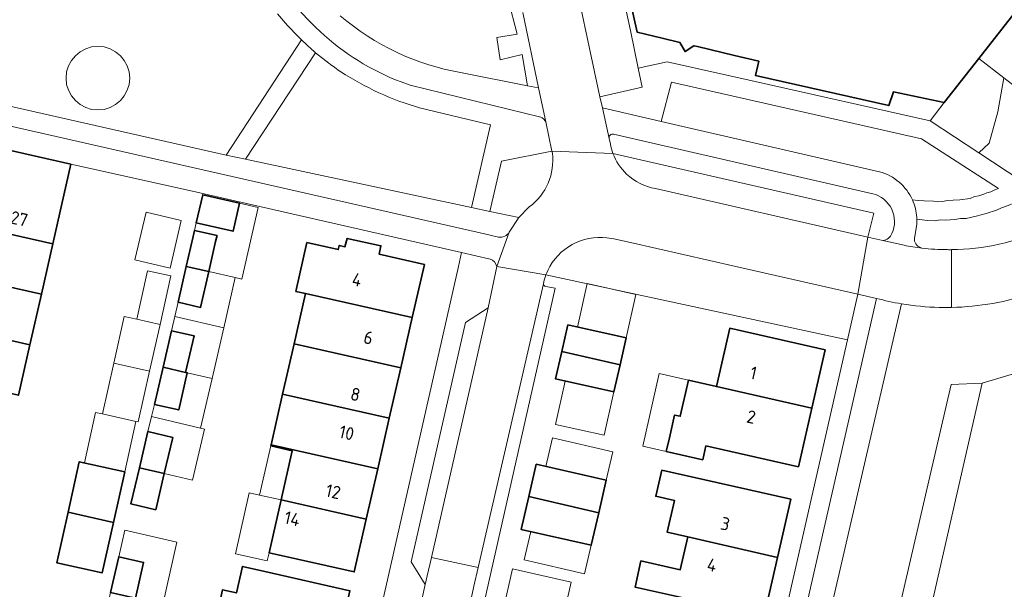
# Model space of a CAD drawing. Header units: metres. Extents: x 149984 to 156489, y 469398 to 478068.
# Tile 216 of 256: x 153298 to 153401, y 471966 to 472026. Entities that reach past the tile are written whole.
import ezdxf
from ezdxf.enums import TextEntityAlignment as Align

# ---------------------------------------------------------------- set-up
doc = ezdxf.new("R2010")
doc.units = ezdxf.units.M
doc.header["$LTSCALE"] = 0.75
for name, color, linetype, lineweight in [('B-WE-GR-BEPLANTING_CULTUUR_HEESTERS-GV', 252, 'Continuous', 18), ('B-WE-GR-BEPLANTING_CULTUUR_ROOS-GV', 252, 'Continuous', 18), ('B-WE-OG-BEBOUWING-GV', 6, 'Continuous', 35), ('B-WE-OG-BEBOUWING-T18', 1, 'Continuous', 18), ('B-WE-OG-BEBOUWING_LUIFEL-GV', 6, 'Continuous', 18), ('B-WE-OG-BEBOUWING_OVERBOUWING-GV', 6, 'Continuous', 18), ('B-WE-OG-TERREIN_BEGROEID-GV', 252, 'Continuous', 18), ('B-WE-OG-TERREIN_ERF-GV', 252, 'Continuous', 18), ('B-WE-OG-TERREIN_OEVER-GV', 252, 'Continuous', 18), ('B-WE-OG-WATER-GV', 252, 'Continuous', 18), ('B-WE-OG-WATER_MEER-GV', 252, 'Continuous', 18), ('B-WE-VH-GESLOTENVERHARDING_ASFALT-GV', 252, 'Continuous', 18), ('B-WE-VH-OPENVERHARDING_BETONSTRAATSTEEN-GV', 252, 'Continuous', 18), ('B-WE-VH-OPENVERHARDING_TEGEL-GV', 252, 'Continuous', 18)]:
    doc.layers.add(name, color=color, linetype=linetype, lineweight=lineweight)
doc.styles.add('NLCS-ISO-M750-T18', font='NLCS-ISO.ttf', dxfattribs={"height": 1.35})

msp = doc.modelspace()

# ---------------------------------------------------------------- linework, layer by layer
at = {"layer": 'B-WE-GR-BEPLANTING_CULTUUR_HEESTERS-GV', "flags": 128}
for points in [[(153359.902, 472033.92), (153361.894, 472024.626), (153362.709, 472020.717), (153365.739, 472021.357), (153372.269, 472019.897), (153374.908, 472019.306), (153393.194, 472015.217), (153394.659, 472017.106), (153389.342, 472018.231), (153388.872, 472016.803), (153374.969, 472019.949), (153374.936, 472019.957), (153375.313, 472021.423), (153372.753, 472022.034), (153368.895, 472022.955), (153368.524, 472023.043), (153367.607, 472022.435), (153367.065, 472023.392), (153365.212, 472023.834), (153362.61, 472024.455), (153359.552, 472038.148)], [(153344.164, 472020.257), (153351.156, 472018.873), (153350.588, 472022.12), (153348.287, 472021.595), (153347.955, 472023.913), (153350.061, 472024.272), (153349.147, 472027.914), (153350.077, 472028.008)], [(153391.332, 472006.954), (153391.927, 472006.883), (153392.558, 472006.843), (153393.524, 472006.83), (153393.979, 472006.754), (153394.471, 472006.771), (153395.001, 472006.88), (153395.605, 472006.906), (153396.273, 472006.959), (153397.361, 472007.113), (153397.816, 472007.306), (153398.281, 472007.388), (153398.783, 472007.562), (153399.109, 472007.701), (153399.527, 472007.801), (153399.936, 472008.013), (153400.308, 472008.132), (153392.267, 472013.326), (153366.176, 472019.238), (153365.104, 472015.154)], [(153365.104, 472015.154), (153387.9, 472009.89)], [(153353.747, 472011.831), (153353.7, 472012.053), (153348.43, 472010.99), (153347.203, 472005.752)], [(153347.203, 472005.752), (153350.26, 472005.1), (153351.34, 472006.23)], [(153353.074, 471999.119), (153384.564, 471992.347), (153385.648, 471997.103), (153372.906, 472000), (153361.91, 472002.5), (153360.167, 472002.875), (153359.927, 472002.926)]]:
    msp.add_lwpolyline(points, dxfattribs=at)
at = {"layer": 'B-WE-GR-BEPLANTING_CULTUUR_HEESTERS-GV'}
for points in [[(153331.612, 472026.187, 0.1357851), (153344.164, 472020.257)], [(153351.34, 472006.23, 0.2729818), (153353.747, 472011.831)], [(153387.9, 472009.89, -0.2236313), (153391.332, 472006.954)], [(153359.927, 472002.926, 0.3193395), (153353.483, 472000)], [(153353.483, 472000, 0.041921), (153353.074, 471999.119)]]:
    msp.add_lwpolyline(points, format="xyb", dxfattribs=at)
at = {"layer": 'B-WE-GR-BEPLANTING_CULTUUR_HEESTERS-GV', "flags": 128}
msp.add_lwpolyline([(153398.25, 472011.874), (153399.363, 472012.891), (153400.257, 472016.146), (153400.876, 472019.703), (153398.265, 472021.714), (153394.659, 472017.106), (153393.194, 472015.217)], close=True, dxfattribs=at)
at = {"layer": 'B-WE-GR-BEPLANTING_CULTUUR_ROOS-GV', "flags": 128}
for points in [[(153405.17, 472003.91), (153435.374, 472016.004), (153434.032, 472019.362), (153401.974, 472006.65), (153401.323, 472006.374), (153400.626, 472006.116), (153400.105, 472005.895), (153399.035, 472005.519), (153398.003, 472005.235), (153396.944, 472005.016), (153396.34, 472004.99), (153395.764, 472004.899), (153395.272, 472004.883), (153394.761, 472004.82), (153394.241, 472004.868), (153393.711, 472004.759), (153392.922, 472004.808), (153391.795, 472004.931), (153391.786, 472004.439), (153391.73, 472003.95), (153391.54, 472002.96)], [(153386.679, 472003.075), (153387.29, 472005.55), (153360.075, 472011.808)], [(153364.53, 472008.14), (153386.679, 472003.075)], [(153392.183, 472001.964), (153392.331, 472001.917)]]:
    msp.add_lwpolyline(points, dxfattribs=at)
at = {"layer": 'B-WE-GR-BEPLANTING_CULTUUR_ROOS-GV'}
for points in [[(153360.075, 472011.808, 0.1141745), (153361.499, 472009.651)], [(153361.499, 472009.651, 0.1506671), (153364.53, 472008.14)], [(153395.399, 472001.753, 0.1042893), (153405.17, 472003.91)], [(153391.54, 472002.96, 0.3399716), (153392.183, 472001.964)], [(153392.331, 472001.917, 0.0278483), (153394.987, 472001.753)], [(153394.987, 472001.753, 0.0048544), (153395.399, 472001.753)]]:
    msp.add_lwpolyline(points, format="xyb", dxfattribs=at)
at = {"layer": 'B-WE-OG-BEBOUWING-GV', "flags": 128}
msp.add_lwpolyline([(153359.552, 472038.148), (153362.61, 472024.455), (153365.212, 472023.834), (153367.065, 472023.392), (153367.607, 472022.435), (153368.524, 472023.043), (153368.895, 472022.955), (153372.753, 472022.034), (153375.313, 472021.423), (153374.936, 472019.957), (153374.969, 472019.949), (153388.872, 472016.803), (153389.342, 472018.231), (153394.659, 472017.106), (153398.265, 472021.714), (153406.491, 472032.226)], dxfattribs=at)
for points in [[(153295.18, 472012.551), (153294.529, 472009.663), (153293.08, 472009.99), (153292.327, 472006.673), (153285.41, 472008.23), (153284.931, 472006.133), (153301.597, 472002.357), (153303.482, 472010.677)], [(153316.577, 472004.565), (153320.417, 472003.682), (153321.088, 472006.596), (153317.248, 472007.481)], [(153300.404, 471997.091), (153301.597, 472002.357), (153284.931, 472006.133), (153284.45, 472004.03), (153287.57, 472003.33), (153288.011, 472005.281), (153291.816, 472004.42), (153290.653, 471999.291)], [(153317.875, 471999.465), (153318.597, 472002.598), (153318.74, 472003.219), (153316.392, 472003.761), (153316.249, 472003.139), (153315.535, 472000)], [(153327.993, 471997.171), (153339.128, 471994.664), (153340.39, 472000.19), (153335.67, 472001.27), (153335.85, 472002.16), (153332.33, 472002.93), (153332.1, 472002.05), (153331.5, 472002.2), (153331.399, 472001.758), (153328.121, 472002.496), (153326.974, 471997.4)], [(153315.535, 472000), (153314.68, 471996.264), (153317.02, 471995.729), (153317.875, 471999.465)], [(153299.21, 471991.824), (153300.404, 471997.091), (153290.653, 471999.291), (153289.936, 471996.128), (153283.02, 471997.69), (153282.544, 471995.595)], [(153339.128, 471994.664), (153327.993, 471997.171), (153326.794, 471991.919), (153337.928, 471989.411)], [(153282.544, 471995.595), (153282.07, 471993.51), (153288.983, 471991.926), (153288.264, 471988.757), (153298.015, 471986.549), (153299.21, 471991.824)], [(153360.815, 471989.715), (153361.45, 471992.53), (153355.37, 471993.89), (153354.733, 471991.109)], [(153313.125, 471989.464), (153315.466, 471988.937), (153316.34, 471992.756), (153314, 471993.291)], [(153380.825, 471985.19), (153382.21, 471991.3), (153372.26, 471993.54), (153370.876, 471987.453)], [(153325.593, 471986.656), (153336.726, 471984.149), (153337.928, 471989.411), (153326.794, 471991.919)], [(153360.815, 471989.715), (153354.733, 471991.109), (153354.08, 471988.26), (153360.18, 471986.9)], [(153313.125, 471989.464), (153313.102, 471989.469), (153312.211, 471985.596), (153314.744, 471985.013), (153315.638, 471988.898), (153315.466, 471988.937)], [(153380.825, 471985.19), (153370.876, 471987.453), (153367.951, 471988.119), (153367.094, 471984.35), (153366.513, 471984.482), (153366.51, 471984.47), (153365.96, 471982.11), (153365.628, 471980.684), (153369.455, 471979.813), (153369.781, 471981.251), (153379.44, 471979.08)], [(153336.726, 471984.149), (153325.593, 471986.656), (153324.39, 471981.384), (153335.522, 471978.876)], [(153310.638, 471978.976), (153313.228, 471978.367), (153314.116, 471982.146), (153311.526, 471982.755)], [(153335.522, 471978.876), (153324.39, 471981.384), (153324.36, 471981.254), (153326.602, 471980.742), (153325.435, 471975.616), (153334.32, 471973.615)], [(153303.185, 471974.33), (153307.928, 471973.273), (153309.103, 471978.543), (153304.36, 471979.601)], [(153351.279, 471975.98), (153358.595, 471974.285), (153359.38, 471977.68), (153352.06, 471979.35)], [(153310.638, 471978.976), (153309.749, 471975.197), (153312.339, 471974.588), (153313.228, 471978.367)], [(153377.26, 471969.59), (153378.65, 471975.68), (153365.16, 471978.72), (153364.54, 471976), (153366.508, 471975.554), (153365.746, 471972.234), (153367.876, 471971.745)], [(153334.32, 471973.615), (153325.435, 471975.616), (153324.18, 471970.1), (153333.06, 471968.1)], [(153351.279, 471975.98), (153350.48, 471972.53), (153357.81, 471970.89), (153358.595, 471974.285)], [(153307.928, 471973.273), (153303.185, 471974.33), (153302.011, 471969.06), (153306.753, 471968.003)], [(153367.876, 471971.745), (153367.09, 471968.32), (153362.99, 471969.25), (153362.38, 471966.52), (153375.87, 471963.5), (153377.26, 471969.59)], [(153307.636, 471965.941), (153310.219, 471965.352), (153311.07, 471969.092), (153308.487, 471969.68)], [(153322.482, 471962.634), (153332.328, 471960.404), (153332.879, 471962.817), (153331.904, 471963.04), (153332.61, 471966.13), (153323.74, 471968.14), (153321.397, 471968.675), (153320.768, 471965.9), (153319.326, 471966.227), (153318.706, 471963.489)]]:
    msp.add_lwpolyline(points, close=True, dxfattribs=at)
at = {"layer": 'B-WE-OG-BEBOUWING_LUIFEL-GV', "flags": 128}
for points in [[(153316.392, 472003.761), (153318.74, 472003.219), (153317.875, 471999.465), (153320.643, 471998.832), (153321.329, 471998.676), (153323.035, 472006.162), (153321.088, 472006.596), (153320.417, 472003.682), (153316.577, 472004.565)], [(153314.68, 471996.264), (153314.337, 471994.767), (153319.447, 471993.599), (153320.643, 471998.832), (153317.875, 471999.465), (153317.02, 471995.729)], [(153361.45, 471992.53), (153362.471, 471997.058), (153357.382, 471998.206), (153356.359, 471993.669)], [(153319.447, 471993.599), (153314.337, 471994.767), (153314, 471993.291), (153316.34, 471992.756), (153315.466, 471988.937), (153315.638, 471988.897), (153315.638, 471988.898), (153318.233, 471988.288)], [(153318.233, 471988.288), (153315.638, 471988.897), (153314.744, 471985.013), (153312.211, 471985.596), (153311.894, 471984.32), (153317.017, 471983.116)], [(153365.628, 471980.684), (153366.51, 471984.47), (153367.094, 471984.35), (153367.951, 471988.119), (153364.91, 471988.811), (153363.187, 471981.24)], [(153360.18, 471986.9), (153355.088, 471988.035), (153354.078, 471983.505), (153359.17, 471982.37)], [(153317.017, 471983.116), (153311.894, 471984.32), (153311.526, 471982.755), (153314.116, 471982.146), (153313.228, 471978.367), (153316.173, 471977.675), (153317.429, 471983.02)], [(153359.38, 471977.68), (153360.064, 471980.637), (153353.763, 471982.094), (153353.076, 471979.118)], [(153324.36, 471981.254), (153323.188, 471976.122), (153325.435, 471975.616), (153326.602, 471980.742)], [(153325.435, 471975.616), (153323.188, 471976.122), (153322.092, 471976.369), (153320.657, 471969.997), (153323.988, 471969.246), (153324.18, 471970.1)], [(153310.219, 471965.353), (153313.07, 471964.703), (153314.551, 471971.209), (153309.117, 471972.446), (153308.487, 471969.68), (153311.07, 471969.092)], [(153357.81, 471970.89), (153351.499, 471972.302), (153350.816, 471969.345), (153357.116, 471967.888)], [(153348.56, 471963.98), (153354.71, 471962.58), (153355.723, 471967.011), (153349.574, 471968.416)]]:
    msp.add_lwpolyline(points, close=True, dxfattribs=at)
at = {"layer": 'B-WE-OG-BEBOUWING_OVERBOUWING-GV', "flags": 128}
for points in [[(153313.838, 471999.82), (153315.013, 472004.812), (153311.352, 472005.674), (153310.178, 472000.681)], [(153310.368, 471994.487), (153312.793, 471993.946), (153313.92, 471999.003), (153311.495, 471999.544)], [(153312.793, 471993.946), (153310.368, 471994.487), (153309.047, 471994.781), (153307.957, 471989.889), (153311.702, 471989.054)], [(153307.957, 471989.889), (153306.777, 471984.596), (153310.278, 471983.816), (153310.522, 471983.762), (153311.702, 471989.054)], [(153309.103, 471978.543), (153310.278, 471983.816), (153306.777, 471984.596), (153306.07, 471984.754), (153304.894, 471979.481)]]:
    msp.add_lwpolyline(points, close=True, dxfattribs=at)
at = {"layer": 'B-WE-OG-TERREIN_BEGROEID-GV'}
for points in [[(153326.756, 472024.475, -0.0207232), (153325.05, 472026.39)], [(153331.66, 472020.33, -0.0127887), (153330.429, 472021.218)], [(153339.89, 472016.56, -0.0724633), (153331.66, 472020.33)], [(153403.928, 471997.222, -0.0771818), (153395.413, 471995.721)], [(153394.141, 471995.723, -0.0352117), (153390.194, 471996.098)], [(153395.413, 471995.721, -0.0110063), (153394.141, 471995.723)]]:
    msp.add_lwpolyline(points, format="xyb", dxfattribs=at)
at = {"layer": 'B-WE-OG-TERREIN_BEGROEID-GV', "flags": 128}
for points in [[(153283.862, 472019.728), (153319.684, 472011.625), (153327.573, 472023.67), (153326.756, 472024.475)], [(153330.429, 472021.218), (153329.025, 472022.326), (153321.727, 472011.189), (153345.303, 472006.158), (153347.284, 472014.796), (153339.89, 472016.56)], [(153378.476, 471878.811), (153379.855, 471883.984), (153375.2, 471885.06), (153371.763, 471885.733), (153395.388, 471987.657), (153398.62, 471987.81), (153406.91, 471990.27), (153403.928, 471997.222)], [(153390.194, 471996.098), (153380.049, 471952.129), (153364.4, 471883.409), (153365.19, 471881.85), (153378.476, 471878.811)]]:
    msp.add_lwpolyline(points, dxfattribs=at)
for points in [[(153303.045, 472019.016), (153302.981, 472019.664), (153303.045, 472020.312), (153303.234, 472020.935), (153303.541, 472021.509), (153303.954, 472022.012), (153304.457, 472022.425), (153305.031, 472022.732), (153305.654, 472022.921), (153306.302, 472022.985), (153306.95, 472022.921), (153307.573, 472022.732), (153308.147, 472022.425), (153308.65, 472022.012), (153309.063, 472021.509), (153309.37, 472020.935), (153309.559, 472020.312), (153309.623, 472019.664), (153309.559, 472019.016), (153309.37, 472018.393), (153309.063, 472017.819), (153308.65, 472017.316), (153308.147, 472016.903), (153307.573, 472016.596), (153306.95, 472016.407), (153306.302, 472016.343), (153305.654, 472016.407), (153305.031, 472016.596), (153304.457, 472016.903), (153303.954, 472017.316), (153303.541, 472017.819), (153303.234, 472018.393)], [(153306.95, 472022.921), (153306.302, 472022.985), (153305.654, 472022.921), (153305.031, 472022.732), (153304.457, 472022.425), (153303.954, 472022.012), (153303.541, 472021.509), (153303.234, 472020.935), (153303.045, 472020.312), (153302.981, 472019.664), (153303.045, 472019.016), (153303.234, 472018.393), (153303.541, 472017.819), (153303.954, 472017.316), (153304.457, 472016.903), (153305.031, 472016.596), (153305.654, 472016.407), (153306.302, 472016.343), (153306.95, 472016.407), (153307.573, 472016.596), (153308.147, 472016.903), (153308.65, 472017.316), (153309.063, 472017.819), (153309.37, 472018.393), (153309.559, 472019.016), (153309.623, 472019.664), (153309.559, 472020.312), (153309.37, 472020.935), (153309.063, 472021.509), (153308.65, 472022.012), (153308.147, 472022.425), (153307.573, 472022.732)], [(153424.374, 472023.37), (153423.007, 472022.262), (153419.957, 472020.337), (153418.758, 472019.138), (153416.688, 472017.722), (153413.346, 472016.378), (153411.24, 472015.87), (153409.069, 472016.162), (153407.143, 472016.339), (153406.171, 472016.624), (153405.393, 472016.972), (153403.64, 472017.573), (153400.876, 472019.703), (153400.257, 472016.146), (153399.363, 472012.891), (153398.25, 472011.874), (153402.642, 472008.969), (153426.334, 472018.356)]]:
    msp.add_lwpolyline(points, close=True, dxfattribs=at)
at = {"layer": 'B-WE-OG-TERREIN_ERF-GV', "flags": 128}
for points in [[(153273.601, 471943.923), (153322.299, 471932.709), (153328.3, 471931.35), (153335.592, 471963.137), (153343.943, 472000), (153344.269, 472001.441), (153315.87, 472007.93), (153303.482, 472010.677), (153301.597, 472002.357), (153300.404, 471997.091), (153299.21, 471991.824), (153298.015, 471986.549)], [(153384.564, 471992.347), (153353.074, 471999.119)], [(153353.057, 471997.92), (153354.048, 471997.74), (153346.373, 471963.826), (153339.584, 471933.98), (153330.353, 471893.292), (153343.733, 471890.269), (153344.069, 471891.753), (153345.459, 471891.439), (153346.836, 471897.533), (153348.757, 471897.102), (153349.589, 471900.724), (153345.926, 471901.566), (153346.768, 471905.228), (153350.43, 471904.387), (153350.16, 471903.21), (153360.11, 471900.98), (153358.715, 471894.87), (153357.32, 471888.76), (153347.91, 471890.885), (153347.574, 471889.401), (153360.398, 471886.504), (153374.56, 471948.45), (153384.564, 471992.347)], [(153320.768, 471965.9), (153321.397, 471968.675), (153323.74, 471968.14), (153332.61, 471966.13)]]:
    msp.add_lwpolyline(points, dxfattribs=at)
for points in [[(153316.577, 472004.565), (153317.248, 472007.481), (153321.088, 472006.596), (153320.417, 472003.682)], [(153318.597, 472002.598), (153317.875, 471999.465), (153317.02, 471995.729), (153314.68, 471996.264), (153315.535, 472000), (153316.249, 472003.139), (153316.392, 472003.761), (153318.74, 472003.219)], [(153337.928, 471989.411), (153336.726, 471984.149), (153335.522, 471978.876), (153334.32, 471973.615), (153333.06, 471968.1), (153324.18, 471970.1), (153325.435, 471975.616), (153326.602, 471980.742), (153324.36, 471981.254), (153324.39, 471981.384), (153325.593, 471986.656), (153326.794, 471991.919), (153327.993, 471997.171), (153326.974, 471997.4), (153328.121, 472002.496), (153331.399, 472001.758), (153331.5, 472002.2), (153332.1, 472002.05), (153332.33, 472002.93), (153335.85, 472002.16), (153335.67, 472001.27), (153340.39, 472000.19), (153339.128, 471994.664)], [(153361.45, 471992.53), (153360.815, 471989.715), (153360.18, 471986.9), (153354.08, 471988.26), (153354.733, 471991.109), (153355.37, 471993.89)], [(153313.102, 471989.469), (153313.125, 471989.464), (153314, 471993.291), (153316.34, 471992.756), (153315.466, 471988.937), (153315.638, 471988.898), (153314.744, 471985.013), (153312.211, 471985.596)], [(153370.876, 471987.453), (153372.26, 471993.54), (153382.21, 471991.3), (153380.825, 471985.19), (153379.44, 471979.08), (153369.781, 471981.251), (153369.455, 471979.813), (153365.628, 471980.684), (153365.96, 471982.11), (153366.51, 471984.47), (153366.513, 471984.482), (153367.094, 471984.35), (153367.951, 471988.119)], [(153313.228, 471978.367), (153312.339, 471974.588), (153309.749, 471975.197), (153310.638, 471978.976), (153311.526, 471982.755), (153314.116, 471982.146)], [(153304.36, 471979.601), (153309.103, 471978.543), (153307.928, 471973.273), (153306.753, 471968.003), (153302.011, 471969.06), (153303.185, 471974.33)], [(153351.279, 471975.98), (153352.06, 471979.35), (153359.38, 471977.68), (153358.595, 471974.285), (153357.81, 471970.89), (153350.48, 471972.53)], [(153367.876, 471971.745), (153365.746, 471972.234), (153366.508, 471975.554), (153364.54, 471976), (153365.16, 471978.72), (153378.65, 471975.68), (153377.26, 471969.59), (153375.87, 471963.5), (153362.38, 471966.52), (153362.99, 471969.25), (153367.09, 471968.32)], [(153307.636, 471965.941), (153308.487, 471969.68), (153311.07, 471969.092), (153310.219, 471965.352), (153309.367, 471961.613), (153306.784, 471962.201)]]:
    msp.add_lwpolyline(points, close=True, dxfattribs=at)
at = {"layer": 'B-WE-OG-TERREIN_ERF-GV'}
for points in [[(153353.074, 471999.119, 0.0417426), (153352.813, 471998.184)], [(153352.813, 471998.184, 0.4015724), (153353.057, 471997.92)]]:
    msp.add_lwpolyline(points, format="xyb", dxfattribs=at)
at = {"layer": 'B-WE-OG-TERREIN_OEVER-GV', "flags": 128}
msp.add_lwpolyline([(153375.2, 471885.06), (153398.62, 471987.81), (153395.388, 471987.657), (153371.763, 471885.733)], close=True, dxfattribs=at)
at = {"layer": 'B-WE-OG-WATER-GV', "flags": 128}
msp.add_lwpolyline([(153385.364, 471884.297), (153389.452, 471902.227), (153389.996, 471904.609), (153398.535, 471942.059), (153398.884, 471943.589), (153407.417, 471981.008), (153409.05, 471988.17), (153406.91, 471990.27), (153398.62, 471987.81), (153375.2, 471885.06), (153379.855, 471883.984), (153385.02, 471882.79)], close=True, dxfattribs=at)
at = {"layer": 'B-WE-OG-WATER_MEER-GV', "flags": 128}
msp.add_lwpolyline([(153403.255, 472047.399), (153406.491, 472032.226), (153398.265, 472021.714), (153400.876, 472019.703), (153403.64, 472017.573), (153405.393, 472016.972), (153423.883, 472024.545), (153427.219, 472032.528), (153421.733, 472046.341), (153420.128, 472050.382), (153403.431, 472092.422), (153396.832, 472098.381), (153395.874, 472098.57), (153333.907, 472110.795), (153332.238, 472111.124), (153330.4, 472101.51), (153392.894, 472088.376), (153395.115, 472086.399), (153398.314, 472078.218), (153407.845, 472053.849)], close=True, dxfattribs=at)
at = {"layer": 'B-WE-VH-GESLOTENVERHARDING_ASFALT-GV'}
for points in [[(153323.39, 472032.41, 0.0812033), (153329.5, 472024.53)], [(153344.164, 472020.257, -0.1357851), (153331.612, 472026.187)], [(153329.5, 472024.53, 0.0964885), (153337.96, 472019.27)], [(153352.53, 472015.59, -0.2031531), (153353.052, 472015.098)], [(153390.194, 471996.098, -0.0235107), (153387.592, 471996.659)]]:
    msp.add_lwpolyline(points, format="xyb", dxfattribs=at)
at = {"layer": 'B-WE-VH-GESLOTENVERHARDING_ASFALT-GV', "flags": 128}
for points in [[(153353.052, 472015.098), (153352.296, 472018.647), (153351.156, 472018.873), (153344.164, 472020.257)], [(153337.96, 472019.27), (153338.89, 472018.93), (153352.53, 472015.59)], [(153364.61, 471895.942), (153361.516, 471882.634), (153364.098, 471882.083), (153365.19, 471881.85), (153364.4, 471883.409), (153380.049, 471952.129), (153390.194, 471996.098)], [(153387.592, 471996.659), (153364.61, 471895.942)]]:
    msp.add_lwpolyline(points, dxfattribs=at)
at = {"layer": 'B-WE-VH-OPENVERHARDING_BETONSTRAATSTEEN-GV', "flags": 128}
for points in [[(153359.81, 472012.76), (153359.676, 472013.372), (153358.975, 472016.568), (153358.72, 472017.73), (153355.477, 472032.916), (153355.438, 472033.203), (153353.713, 472041.225)], [(153350.668, 472026.532), (153352.296, 472018.647), (153353.052, 472015.098), (153353.7, 472012.053), (153360.075, 472011.808)], [(153360.075, 472011.808), (153353.7, 472012.053), (153353.747, 472011.831)], [(153359.927, 472002.926), (153360.167, 472002.875), (153361.91, 472002.5), (153372.906, 472000), (153385.648, 471997.103), (153386.679, 472003.075), (153364.53, 472008.14)], [(153351.34, 472006.23), (153350.26, 472005.1), (153349.25, 472003.58), (153347.942, 472000), (153353.074, 471999.119)], [(153390.46, 472002.21), (153388.253, 472002.715), (153386.679, 472003.075), (153385.648, 471997.103), (153387.592, 471996.659)], [(153395.399, 472001.753), (153395.413, 471995.721)], [(153395.413, 471995.721), (153395.399, 472001.753)], [(153353.074, 471999.119), (153347.942, 472000), (153347.06, 471995.675), (153341.119, 471969.606), (153345.993, 471968.545), (153352.813, 471998.184)], [(153345.562, 471966.62), (153344.825, 471963.166), (153344.44, 471961.241), (153338.275, 471934.253), (153339.584, 471933.98), (153346.373, 471963.826), (153354.048, 471997.74), (153353.057, 471997.92)], [(153352.813, 471998.184), (153345.993, 471968.545), (153345.562, 471966.62)]]:
    msp.add_lwpolyline(points, dxfattribs=at)
for points in [[(153359.902, 472033.92), (153355.477, 472032.916), (153358.72, 472017.73), (153363.123, 472018.732), (153362.709, 472020.717), (153361.894, 472024.626)], [(153341.119, 471969.606), (153347.06, 471995.675), (153344.674, 471994.146), (153338.991, 471969.163), (153340.484, 471966.784), (153340.677, 471967.702)], [(153344.825, 471963.166), (153345.562, 471966.62), (153345.993, 471968.545), (153341.119, 471969.606), (153340.677, 471967.702), (153340.484, 471966.784), (153339.911, 471964.258), (153339.491, 471962.383), (153344.44, 471961.241)]]:
    msp.add_lwpolyline(points, close=True, dxfattribs=at)
at = {"layer": 'B-WE-VH-OPENVERHARDING_BETONSTRAATSTEEN-GV'}
for points in [[(153360.075, 472011.808, -0.0451763), (153359.81, 472012.76)], [(153353.747, 472011.831, -0.2729818), (153351.34, 472006.23)], [(153361.499, 472009.651, -0.1141745), (153360.075, 472011.808)], [(153364.53, 472008.14, -0.1506671), (153361.499, 472009.651)], [(153405.17, 472003.91, -0.1042893), (153395.399, 472001.753)], [(153353.483, 472000, -0.3193395), (153359.927, 472002.926)], [(153392.331, 472001.917, -0.0197106), (153390.46, 472002.21)], [(153394.987, 472001.753, -0.0278483), (153392.331, 472001.917)], [(153395.399, 472001.753, -0.0048544), (153394.987, 472001.753)], [(153353.074, 471999.119, -0.041921), (153353.483, 472000)], [(153352.813, 471998.184, -0.0417426), (153353.074, 471999.119)], [(153353.057, 471997.92, -0.4015724), (153352.813, 471998.184)], [(153395.413, 471995.721, 0.0771818), (153403.928, 471997.222)], [(153387.592, 471996.659, 0.0235107), (153390.194, 471996.098)], [(153390.194, 471996.098, 0.0352117), (153394.141, 471995.723)], [(153394.141, 471995.723, 0.0110063), (153395.413, 471995.721)]]:
    msp.add_lwpolyline(points, format="xyb", dxfattribs=at)
at = {"layer": 'B-WE-VH-OPENVERHARDING_TEGEL-GV'}
for points in [[(153329.5, 472024.53, -0.0812033), (153323.39, 472032.41)], [(153325.05, 472026.39, 0.0207232), (153326.756, 472024.475)], [(153337.96, 472019.27, -0.0964885), (153329.5, 472024.53)], [(153327.573, 472023.67, 0.0164552), (153329.025, 472022.326)], [(153329.025, 472022.326, -0.0164552), (153327.573, 472023.67)], [(153330.429, 472021.218, 0.0127887), (153331.66, 472020.33)], [(153331.66, 472020.33, 0.0724633), (153339.89, 472016.56)], [(153353.052, 472015.098, 0.2031531), (153352.53, 472015.59)], [(153360.12, 472013.83, 0.4900077), (153359.676, 472013.372)], [(153359.676, 472013.372, -0.4900077), (153360.12, 472013.83)], [(153359.81, 472012.76, 0.0451763), (153360.075, 472011.808)], [(153391.332, 472006.954, 0.2236313), (153387.9, 472009.89)], [(153389.2, 472003.44, 0.4677645), (153387.19, 472007.6)], [(153387.19, 472007.6, -0.4677645), (153389.2, 472003.44)], [(153391.787, 472005.116, 0.0896641), (153391.332, 472006.954)], [(153391.332, 472006.954, -0.0896641), (153391.787, 472005.116)], [(153349.25, 472003.58, -0.3047447), (153348.14, 472003.07)], [(153348.14, 472003.07, 0.3047447), (153349.25, 472003.58)], [(153388.253, 472002.715, 0.2715093), (153389.2, 472003.44)], [(153389.2, 472003.44, -0.2715093), (153388.253, 472002.715)], [(153392.183, 472001.964, -0.3399716), (153391.54, 472002.96)], [(153390.46, 472002.21, 0.0197106), (153392.331, 472001.917)], [(153347.942, 472000, 0.2630889), (153347.25, 472000.76)], [(153347.25, 472000.76, -0.2630889), (153347.942, 472000)]]:
    msp.add_lwpolyline(points, format="xyb", dxfattribs=at)
at = {"layer": 'B-WE-VH-OPENVERHARDING_TEGEL-GV', "flags": 128}
for points in [[(153350.077, 472028.008), (153349.147, 472027.914), (153350.061, 472024.272), (153347.955, 472023.913), (153348.287, 472021.595), (153350.588, 472022.12), (153351.156, 472018.873), (153352.296, 472018.647)], [(153352.296, 472018.647), (153350.668, 472026.532)], [(153326.756, 472024.475), (153327.573, 472023.67)], [(153327.573, 472023.67), (153319.684, 472011.625), (153321.727, 472011.189)], [(153321.727, 472011.189), (153329.025, 472022.326)], [(153329.025, 472022.326), (153330.429, 472021.218)], [(153362.709, 472020.717), (153363.123, 472018.732), (153358.72, 472017.73), (153358.975, 472016.568), (153365.104, 472015.154), (153366.176, 472019.238), (153392.267, 472013.326), (153400.308, 472008.132), (153399.936, 472008.013), (153399.527, 472007.801), (153399.109, 472007.701), (153398.783, 472007.562), (153398.281, 472007.388), (153397.816, 472007.306), (153397.361, 472007.113), (153396.273, 472006.959), (153395.605, 472006.906), (153395.001, 472006.88), (153394.471, 472006.771), (153393.979, 472006.754), (153393.524, 472006.83), (153392.558, 472006.843), (153391.927, 472006.883), (153391.332, 472006.954)], [(153402.642, 472008.969), (153398.25, 472011.874), (153393.194, 472015.217), (153374.908, 472019.306), (153372.269, 472019.897), (153365.739, 472021.357), (153362.709, 472020.717)], [(153349.25, 472003.58), (153350.26, 472005.1), (153347.203, 472005.752), (153345.303, 472006.158), (153321.727, 472011.189), (153319.684, 472011.625), (153283.862, 472019.728)], [(153352.53, 472015.59), (153338.89, 472018.93), (153337.96, 472019.27)], [(153348.14, 472003.07), (153346.65, 472003.39), (153283.993, 472017.661)], [(153283.993, 472017.661), (153346.65, 472003.39), (153348.14, 472003.07)], [(153339.89, 472016.56), (153347.284, 472014.796), (153345.303, 472006.158), (153347.203, 472005.752), (153348.43, 472010.99), (153353.7, 472012.053), (153353.052, 472015.098)], [(153387.9, 472009.89), (153365.104, 472015.154), (153358.975, 472016.568), (153359.676, 472013.372)], [(153283.72, 472015.134), (153284.98, 472014.85), (153295.18, 472012.551), (153303.482, 472010.677), (153315.87, 472007.93), (153344.269, 472001.441), (153347.25, 472000.76)], [(153359.676, 472013.372), (153359.81, 472012.76)], [(153387.19, 472007.6), (153360.12, 472013.83)], [(153360.12, 472013.83), (153387.19, 472007.6)], [(153360.075, 472011.808), (153387.29, 472005.55), (153386.679, 472003.075), (153388.253, 472002.715)], [(153391.787, 472005.116), (153391.795, 472004.931), (153392.922, 472004.808), (153393.711, 472004.759), (153394.241, 472004.868), (153394.761, 472004.82), (153395.272, 472004.883), (153395.764, 472004.899), (153396.34, 472004.99), (153396.944, 472005.016), (153398.003, 472005.235), (153399.035, 472005.519), (153400.105, 472005.895), (153400.626, 472006.116), (153401.323, 472006.374)], [(153391.54, 472002.96), (153391.73, 472003.95), (153391.786, 472004.439), (153391.795, 472004.931), (153391.787, 472005.116)], [(153347.942, 472000), (153349.25, 472003.58)], [(153388.253, 472002.715), (153390.46, 472002.21)], [(153392.331, 472001.917), (153392.183, 472001.964)], [(153347.25, 472000.76), (153344.269, 472001.441), (153343.943, 472000), (153335.592, 471963.137), (153328.3, 471931.35), (153327.918, 471929.673)], [(153347.06, 471995.675), (153347.942, 472000)], [(153333.359, 471935.372), (153331.872, 471937.749), (153337.548, 471962.727), (153339.911, 471964.258), (153340.484, 471966.784), (153338.991, 471969.163), (153344.674, 471994.146), (153347.06, 471995.675)]]:
    msp.add_lwpolyline(points, dxfattribs=at)
msp.add_lwpolyline([(153360.288, 471886.022), (153360.154, 471885.437), (153359.61, 471883.059), (153361.516, 471882.634), (153364.61, 471895.942), (153387.592, 471996.659), (153385.648, 471997.103), (153384.564, 471992.347), (153374.56, 471948.45), (153360.398, 471886.504)], close=True, dxfattribs=at)

# ---------------------------------------------------------------- texts
at = {"layer": 'B-WE-OG-BEBOUWING-T18', "style": 'NLCS-ISO-M750-T18'}
for s, rotation, p in [('27', 347.3, (153298.09, 472004.98)), ('4', 347.7, (153333.353, 471998.612)), ('6', 347.2, (153334.545, 471992.561)), ('1', 347.3, (153374.748, 471988.88)), ('8', 347.2, (153333.192, 471986.641)), ('2', 347.4, (153374.514, 471984.287)), ('10', 347.2, (153332.274, 471982.622)), ('12', 347.2, (153330.873, 471976.486)), ('14', 347.3, (153326.598, 471973.656)), ('3', 347.3, (153371.802, 471973.123)), ('4', 347.5, (153370.408, 471968.822))]:
    msp.add_text(s, height=1.35, rotation=rotation, dxfattribs=at).set_placement(p, align=Align.MIDDLE)

doc.saveas('drawing.dxf')
